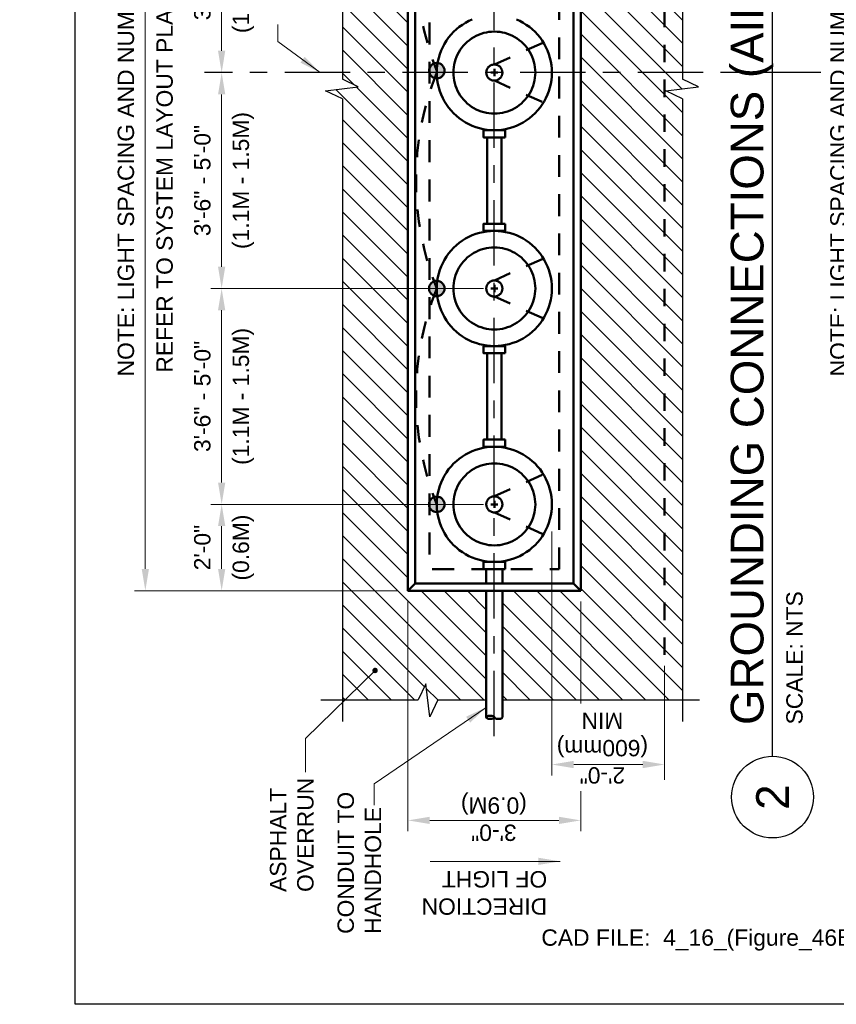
# Model space of a CAD drawing. Header units: inches. Extents: x -0.3 to 8.5, y 0 to 11.
# Tile 1 of 4: x -0.3 to 4.4, y 0 to 5.6. Entities that reach past the tile are written whole.
import ezdxf
from ezdxf.enums import TextEntityAlignment as Align

# ---------------------------------------------------------------- set-up
doc = ezdxf.new("R2010")
doc.units = ezdxf.units.IN
doc.header["$LTSCALE"] = 0.5
doc.header["$MEASUREMENT"] = 0
doc.header["$PDSIZE"] = 2
for name, pattern in [('CENTER2', [1.125, 0.75, -0.125, 0.125, -0.125]), ('DASHED2', [0.375, 0.25, -0.125]), ('HIDDEN2', [0.1875, 0.125, -0.0625])]:
    doc.linetypes.add(name, pattern=pattern)
doc.layers.get('0').update_dxf_attribs({"linetype": 'CONTINUOUS', "lineweight": 35})
doc.layers.get('DEFPOINTS').update_dxf_attribs({"linetype": 'CONTINUOUS', "lineweight": 35})
for name, color, linetype, lineweight in [('C-PVMT-PATT', 8, 'CONTINUOUS', 18), ('E-AFLD-LITE-APPR', 203, 'CONTINUOUS', 50), ('E-GRND-EQUI', 83, 'CONTINUOUS', 50), ('E-POWR-CNDT', 83, 'CONTINUOUS', 50), ('G-ANNO-RDME', 5, 'CONTINUOUS', 18), ('G-ANNO-REDL', 1, 'CONTINUOUS', 25)]:
    doc.layers.add(name, color=color, linetype=linetype, lineweight=lineweight)
for name, color, linetype in [('G-ANNO-DIMS', 7, 'CONTINUOUS'), ('G-ANNO-SYMB', 6, 'CONTINUOUS'), ('G-ANNO-TEXT', 7, 'CONTINUOUS'), ('G-ANNO-TEXT @ 1', 7, 'CONTINUOUS'), ('G-ANNO-TTLB', 7, 'CONTINUOUS')]:
    doc.layers.add(name, color=color, linetype=linetype)
doc.styles.add('01-E-BLDG-1_1', font='arial.ttf', dxfattribs={"height": 0.09375})
doc.styles.add('ARIAL', font='arial.ttf')
doc.dimstyles.new('01-E-BLDG-1_1', dxfattribs={"dimtxt": 0.09375, "dimasz": 0.125, "dimexe": 0.0625, "dimexo": 0.0625, "dimgap": 0.0625, "dimtad": 1, "dimdec": 4, "dimzin": 3, "dimdsep": 46, "dimlunit": 4, "dimtxsty": '01-E-BLDG-1_1', "dimcen": 0.0625, "dimclrd": 1, "dimclre": 1, "dimclrt": 256, "dimazin": 0, "dimtfac": 1, "dimtdec": 4, "dimtmove": 1, "dimatfit": 3, "dimfxl": 1, "dimfrac": 2, "dimtolj": 1, "dimtzin": 3, "dimlwd": 0, "dimlwe": 0, "dimarcsym": 0})

# ---------------------------------------------------------------- blocks, each defined once
blk = doc.blocks.new('G-DBRK')
at = {"color": 0, "linetype": 'ByBlock', "lineweight": -2}
blk.add_ellipse((0, -0.25), major_axis=(0, -0.25), ratio=0.4, dxfattribs=at)
blk.add_ellipse((0, -0.75), major_axis=(0, -0.25), ratio=0.4, start_param=0, end_param=3.141593, dxfattribs=at)
blk = doc.blocks.new('*D8')
at = {"layer": 'DEFPOINTS', "color": 0, "transparency": 16777216}
for p in [(0.8403, 2.8673), (2.404, 2.8673), (1.9087, 2.372)]:
    blk.add_point(p, dxfattribs=at)
at = {"layer": 'G-ANNO-DIMS', "color": 1, "lineweight": 0, "transparency": 16777216}
for p, q in [((2.3415, 2.8673), (0.7778, 2.8673)), ((0.8403, 2.497), (0.8403, 2.7423)), ((1.8462, 2.372), (0.7778, 2.372))]:
    blk.add_line(p, q, dxfattribs=at)
at = {"layer": 'G-ANNO-DIMS', "color": 1, "transparency": 16777216}
for points in [[(0.8195, 2.7423), (0.8611, 2.7423), (0.8403, 2.8673)], [(0.8195, 2.497), (0.8611, 2.497), (0.8403, 2.372)]]:
    blk.add_solid(points, dxfattribs=at)
at = {"layer": 'G-ANNO-DIMS', "transparency": 16777216, "char_height": 0.09375, "attachment_point": 5, "rotation": 90, "style": '01-E-BLDG-1_1'}
for s, insert in [('\\A1;(0.6M)', (0.9643, 2.6196)), ('\\A1;2\'-0"', (0.7299, 2.6196))]:
    blk.add_mtext(s, dxfattribs=dict(at, insert=insert))
blk = doc.blocks.new('*D9')
at = {"layer": 'DEFPOINTS', "color": 0, "transparency": 16777216}
for p in [(0.8403, 4.1055), (2.404, 4.1055), (2.404, 2.8673)]:
    blk.add_point(p, dxfattribs=at)
at = {"layer": 'G-ANNO-DIMS', "color": 1, "lineweight": 0, "transparency": 16777216}
for p, q in [((2.3415, 4.1055), (0.7778, 4.1055)), ((0.8403, 2.9923), (0.8403, 3.9805)), ((2.3415, 2.8673), (0.7778, 2.8673))]:
    blk.add_line(p, q, dxfattribs=at)
at = {"layer": 'G-ANNO-DIMS', "color": 1, "transparency": 16777216}
for points in [[(0.8195, 3.9805), (0.8611, 3.9805), (0.8403, 4.1055)], [(0.8195, 2.9923), (0.8611, 2.9923), (0.8403, 2.8673)]]:
    blk.add_solid(points, dxfattribs=at)
at = {"layer": 'G-ANNO-DIMS', "transparency": 16777216, "char_height": 0.09375, "attachment_point": 5, "rotation": 90, "style": '01-E-BLDG-1_1'}
for s, insert in [('\\A1;(1.1M - 1.5M)', (0.9643, 3.4864)), ('\\A1;3\'-6" - 5\'-0"', (0.7299, 3.4864))]:
    blk.add_mtext(s, dxfattribs=dict(at, insert=insert))
blk = doc.blocks.new('*D10')
at = {"layer": 'DEFPOINTS', "color": 0, "transparency": 16777216}
for p in [(0.8403, 5.3437), (2.404, 5.3437), (2.404, 4.1055)]:
    blk.add_point(p, dxfattribs=at)
at = {"layer": 'G-ANNO-DIMS', "color": 1, "lineweight": 0, "transparency": 16777216}
for p, q in [((0.8403, 4.2305), (0.8403, 5.2187)), ((2.3415, 4.1055), (0.7778, 4.1055))]:
    blk.add_line(p, q, dxfattribs=at)
at = {"layer": 'G-ANNO-DIMS', "color": 1, "transparency": 16777216}
for points in [[(0.8195, 5.2187), (0.8611, 5.2187), (0.8403, 5.3437)], [(0.8195, 4.2305), (0.8611, 4.2305), (0.8403, 4.1055)]]:
    blk.add_solid(points, dxfattribs=at)
at = {"layer": 'G-ANNO-DIMS', "transparency": 16777216, "char_height": 0.09375, "attachment_point": 5, "rotation": 90, "style": '01-E-BLDG-1_1'}
for s, insert in [('\\A1;(1.1M - 1.5M)', (0.9643, 4.7246)), ('\\A1;3\'-6" - 5\'-0"', (0.7299, 4.7246))]:
    blk.add_mtext(s, dxfattribs=dict(at, insert=insert))
blk = doc.blocks.new('*D11')
at = {"layer": 'DEFPOINTS', "color": 0, "transparency": 16777216}
for p in [(0.8403, 6.5819), (2.404, 6.5819), (2.404, 5.3437)]:
    blk.add_point(p, dxfattribs=at)
at = {"layer": 'G-ANNO-DIMS', "color": 1, "lineweight": 0, "transparency": 16777216}
blk.add_line((0.8403, 5.4687), (0.8403, 6.4569), dxfattribs=at)
at = {"layer": 'G-ANNO-DIMS', "color": 1, "transparency": 16777216}
for points in [[(0.8195, 6.4569), (0.8611, 6.4569), (0.8403, 6.5819)], [(0.8195, 5.4687), (0.8611, 5.4687), (0.8403, 5.3437)]]:
    blk.add_solid(points, dxfattribs=at)
at = {"layer": 'G-ANNO-DIMS', "transparency": 16777216, "char_height": 0.09375, "attachment_point": 5, "rotation": 90, "style": '01-E-BLDG-1_1'}
for s, insert in [('\\A1;(1.1M - 1.5M)', (0.9643, 5.9628)), ('\\A1;3\'-6" - 5\'-0"', (0.7299, 5.9628))]:
    blk.add_mtext(s, dxfattribs=dict(at, insert=insert))
blk = doc.blocks.new('*D14')
at = {"layer": 'DEFPOINTS', "color": 0, "transparency": 16777216}
for p in [(0.4026, 8.3154), (1.9087, 8.3154), (1.9087, 2.372)]:
    blk.add_point(p, dxfattribs=at)
at = {"layer": 'G-ANNO-DIMS', "color": 1, "lineweight": 0, "transparency": 16777216}
for p, q in [((1.8462, 8.3154), (0.3401, 8.3154)), ((0.4026, 2.497), (0.4026, 8.1904)), ((1.8462, 2.372), (0.3401, 2.372))]:
    blk.add_line(p, q, dxfattribs=at)
at = {"layer": 'G-ANNO-DIMS', "color": 1, "transparency": 16777216}
for points in [[(0.3818, 8.1904), (0.4235, 8.1904), (0.4026, 8.3154)], [(0.3818, 2.497), (0.4235, 2.497), (0.4026, 2.372)]]:
    blk.add_solid(points, dxfattribs=at)
at = {"layer": 'G-ANNO-DIMS', "transparency": 16777216, "char_height": 0.09375, "attachment_point": 5, "rotation": 90, "style": '01-E-BLDG-1_1'}
for s, insert in [('\\A1;NOTE: LIGHT SPACING AND NUMBER OF LIGHTS VARY', (0.2916, 5.3437)), ('\\A1;REFER TO SYSTEM LAYOUT PLANS FOR DIMENSIONS', (0.5136, 5.3437))]:
    blk.add_mtext(s, dxfattribs=dict(at, insert=insert))
blk = doc.blocks.new('BREAK')
at = {"color": 0, "linetype": 'Continuous', "flags": 128}
blk.add_lwpolyline([(0, 0), (0.046625, 0.097375), (0.069125, -0.090125), (0.112375, 0)], dxfattribs=at)
blk = doc.blocks.new('G-TDT2')
at = {"linetype": 'ByBlock', "lineweight": -2}
h = blk.add_hatch(color=256, dxfattribs=at)
edge = h.paths.add_edge_path()
edge.add_arc((0, 0), 0.0444, 0, 360)
at = {"color": 0, "linetype": 'ByBlock', "lineweight": -2}
blk.add_circle((0, 0), 0.0444, dxfattribs=at)
blk = doc.blocks.new('*U18')
at = {"color": 0, "linetype": 'Continuous', "lineweight": 30}
blk.add_line((0.2344, 0), (8.654, 0), dxfattribs=at)
blk.add_circle((0, 0), 0.2344, dxfattribs=at)
at = {"color": 0, "style": 'ARIAL', "flags": 4}
blk.add_attdef('TITLE', text='', height=0.1875, dxfattribs=at).set_placement((0.4134, -0.0043), align=Align.BOTTOM_LEFT)
blk.add_attdef('ID', text='', height=0.1875, dxfattribs=at).set_placement((0, 0), align=Align.MIDDLE_CENTER)
blk.add_attdef('SCALE', text='', height=0.0703, dxfattribs=at).set_placement((0.4167, -0.079), align=Align.TOP_LEFT)
blk = doc.blocks.new('*D25')
at = {"layer": 'DEFPOINTS', "color": 0, "transparency": 16777216}
for p in [(4.4888, 8.3154), (5.9949, 8.3154), (5.9949, 2.372)]:
    blk.add_point(p, dxfattribs=at)
at = {"layer": 'G-ANNO-DIMS', "color": 1, "lineweight": 0, "transparency": 16777216}
for p, q in [((5.9324, 8.3154), (4.4263, 8.3154)), ((4.4888, 2.497), (4.4888, 8.1904)), ((5.9324, 2.372), (4.4263, 2.372))]:
    blk.add_line(p, q, dxfattribs=at)
at = {"layer": 'G-ANNO-DIMS', "color": 1, "transparency": 16777216}
for points in [[(4.468, 8.1904), (4.5096, 8.1904), (4.4888, 8.3154)], [(4.468, 2.497), (4.5096, 2.497), (4.4888, 2.372)]]:
    blk.add_solid(points, dxfattribs=at)
at = {"layer": 'G-ANNO-DIMS', "transparency": 16777216, "char_height": 0.09375, "attachment_point": 5, "rotation": 90, "style": '01-E-BLDG-1_1'}
for s, insert in [('\\A1;NOTE: LIGHT SPACING AND NUMBER OF LIGHTS VARY', (4.3778, 5.3437)), ('\\A1;REFER TO SYSTEM LAYOUT PLANS FOR DIMENSIONS', (4.5998, 5.3437))]:
    blk.add_mtext(s, dxfattribs=dict(at, insert=insert))

msp = doc.modelspace()

# ---------------------------------------------------------------- hatches: boundary and pattern name
at = {"layer": 'C-PVMT-PATT'}
h = msp.add_hatch(dxfattribs=at)
h.set_pattern_fill('ANSI31', color=256, scale=0.75, angle=90.00005, style=0)
h.set_pattern_definition([(135.00005, (7.86117, -8.4115), (-0.0662912, -0.0662913), [])])
h.paths.add_polyline_path([(1.90873, 8.3154), (2.8993, 8.3154), (2.8993, 2.37097), (1.90873, 2.37097)], flags=16)
edge = h.paths.add_edge_path()
edge.add_line((2.95502, 7.92807), (2.95502, 8.9404))
edge.add_line((2.95502, 8.9404), (2.45089, 8.9404))
edge.add_line((2.45089, 8.9404), (2.45089, 8.3154))
edge.add_line((2.45089, 8.3154), (2.35714, 8.3154))
edge.add_line((2.35714, 8.3154), (2.35714, 8.9404))
edge.add_line((2.35714, 8.9404), (2.02209, 8.9404))
edge.add_line((2.02209, 8.9404), (1.97546, 8.84302))
edge.add_line((1.97546, 8.84302), (1.95296, 9.03052))
edge.add_line((1.95296, 9.03052), (1.90971, 8.9404))
edge.add_line((1.90971, 8.9404), (1.53341, 8.9404))
edge.add_line((1.53341, 8.9404), (1.53373, 8.04085))
edge.add_arc((1.46449, 7.81693), 0.23438, 360, 432.81775, ccw=False)
edge.add_line((1.69887, 7.81693), (1.83555, 7.81693))
edge.add_line((1.83555, 7.81693), (1.53373, 7.5151))
edge.add_line((1.53373, 7.5151), (1.53373, 5.305))
edge.add_line((1.53373, 5.305), (1.62385, 5.26175))
edge.add_line((1.62385, 5.26175), (1.43635, 5.23925))
edge.add_line((1.43635, 5.23925), (1.53373, 5.19263))
edge.add_line((1.53373, 5.19263), (1.53383, 1.74698))
edge.add_line((1.53383, 1.74698), (1.9676, 1.74698))
edge.add_line((1.9676, 1.74698), (2.01085, 1.8371))
edge.add_line((2.01085, 1.8371), (2.03335, 1.6496))
edge.add_line((2.03335, 1.6496), (2.07998, 1.74698))
edge.add_line((2.07998, 1.74698), (2.35714, 1.74698))
edge.add_line((2.35714, 1.74698), (2.35714, 2.37198))
edge.add_line((2.35714, 2.37198), (2.45089, 2.37198))
edge.add_line((2.45089, 2.37198), (2.45089, 1.74698))
edge.add_line((2.45089, 1.74698), (3.48391, 1.74698))
edge.add_line((3.48391, 1.74698), (3.48391, 5.19263))
edge.add_line((3.48391, 5.19263), (3.38654, 5.23925))
edge.add_line((3.38654, 5.23925), (3.57404, 5.26175))
edge.add_line((3.57404, 5.26175), (3.48391, 5.305))
edge.add_line((3.48391, 5.305), (3.48391, 8.9404))
edge.add_line((3.48391, 8.9404), (3.04877, 8.9404))
edge.add_line((3.04877, 8.9404), (3.04877, 7.92807))
edge.add_arc((2.89252, 7.92807), 0.15625, 272.48531, 360, ccw=False)
edge.add_line((2.8993, 7.77197), (2.8993, 7.86594))
edge.add_arc((2.89252, 7.92807), 0.0625, 276.22355, 360)

# ---------------------------------------------------------------- linework, layer by layer
at = {"layer": 'E-AFLD-LITE-APPR', "linetype": 'HIDDEN2'}
for p, q in [((2.40401, 5.38983), (2.68564, 5.51573)), ((2.40401, 5.29755), (2.68564, 5.17164)), ((2.40401, 4.15161), (2.68564, 4.27752)), ((2.40401, 4.05934), (2.68564, 3.93343)), ((2.40401, 2.9134), (2.68564, 3.03931)), ((2.40401, 2.82112), (2.68564, 2.69521))]:
    msp.add_line(p, q, dxfattribs=at)
at = {"layer": 'E-AFLD-LITE-APPR'}
for p, q in [((2.42465, 5.34369), (2.38338, 5.34369)), ((2.40401, 5.36432), (2.40401, 5.32305)), ((2.40401, 4.08484), (2.40401, 4.12611)), ((2.42465, 4.10547), (2.38338, 4.10547)), ((2.40401, 2.84662), (2.40401, 2.8879)), ((2.42465, 2.86726), (2.38338, 2.86726)), ((1.95, 2.41325), (1.90873, 2.37198)), ((2.8993, 2.37198), (2.85802, 2.41325))]:
    msp.add_line(p, q, dxfattribs=at)
for points in [[(2.8993, 2.37198), (2.8993, 8.3154), (1.90873, 8.3154), (1.90873, 2.37198)], [(2.85802, 2.41325), (2.85802, 8.27413), (1.95, 8.27413), (1.95, 2.41325)], [(2.40401, 5.10858), (2.41939, 5.10909), (2.4347, 5.11059), (2.44988, 5.1131), (2.46486, 5.11659), (2.47958, 5.12106), (2.49398, 5.12648), (2.508, 5.13283), (2.52157, 5.14008), (2.53463, 5.14821), (2.54714, 5.15717), (2.55903, 5.16693), (2.57026, 5.17744), (2.58077, 5.18867), (2.59053, 5.20056), (2.5995, 5.21307), (2.60762, 5.22613), (2.61487, 5.2397), (2.62122, 5.25372), (2.62664, 5.26812), (2.63111, 5.28284), (2.6346, 5.29782), (2.63711, 5.313), (2.63861, 5.32831), (2.63912, 5.34369), (2.63861, 5.35906), (2.63711, 5.37438), (2.6346, 5.38956), (2.63111, 5.40454), (2.62664, 5.41926), (2.62122, 5.43366), (2.61487, 5.44767), (2.60762, 5.46124), (2.5995, 5.47431), (2.59053, 5.48681), (2.58077, 5.4987), (2.57026, 5.50993), (2.55903, 5.52045), (2.54714, 5.53021), (2.53463, 5.53917), (2.52157, 5.54729), (2.508, 5.55455), (2.49398, 5.5609), (2.47958, 5.56632), (2.46486, 5.57078), (2.44988, 5.57428), (2.4347, 5.57678), (2.41939, 5.57829), (2.40401, 5.57879), (2.38864, 5.57829), (2.37332, 5.57678), (2.35814, 5.57428), (2.34316, 5.57078), (2.32844, 5.56632), (2.31404, 5.5609), (2.30003, 5.55455), (2.28646, 5.54729), (2.27339, 5.53917), (2.26089, 5.53021), (2.249, 5.52045), (2.23777, 5.50993), (2.22725, 5.4987), (2.21749, 5.48681), (2.20853, 5.47431), (2.20041, 5.46124), (2.19315, 5.44767), (2.1868, 5.43366), (2.18138, 5.41926), (2.17692, 5.40454), (2.17342, 5.38956), (2.17092, 5.37438), (2.16941, 5.35906), (2.16891, 5.34369), (2.16941, 5.32831), (2.17092, 5.313), (2.17342, 5.29782), (2.17692, 5.28284), (2.18138, 5.26812), (2.1868, 5.25372), (2.19315, 5.2397), (2.20041, 5.22613), (2.20853, 5.21307), (2.21749, 5.20056), (2.22725, 5.18867), (2.23777, 5.17744), (2.249, 5.16693), (2.26089, 5.15717), (2.27339, 5.14821), (2.28646, 5.14008), (2.30003, 5.13283), (2.31404, 5.12648), (2.32844, 5.12106), (2.34316, 5.11659), (2.35814, 5.1131), (2.37332, 5.11059), (2.38864, 5.10909)], [(2.42465, 5.38496), (2.42191, 5.38622), (2.41909, 5.3873), (2.4162, 5.38819), (2.41326, 5.3889), (2.41029, 5.3894), (2.40728, 5.38972), (2.40427, 5.38983), (2.40125, 5.38975), (2.39824, 5.38947), (2.39526, 5.389), (2.39231, 5.38833), (2.38942, 5.38747), (2.38659, 5.38642), (2.38383, 5.38519), (2.38116, 5.38378), (2.37859, 5.3822), (2.37612, 5.38045), (2.37378, 5.37855), (2.37156, 5.3765), (2.36949, 5.3743), (2.36756, 5.37198), (2.36579, 5.36954), (2.36418, 5.36698), (2.36274, 5.36432), (2.36148, 5.36158), (2.3604, 5.35876), (2.35951, 5.35588), (2.3588, 5.35294), (2.3583, 5.34996), (2.35798, 5.34696), (2.35787, 5.34394), (2.35795, 5.34092), (2.35823, 5.33792), (2.35871, 5.33493), (2.35937, 5.33199), (2.36024, 5.3291), (2.36128, 5.32626), (2.36251, 5.32351), (2.36392, 5.32084), (2.3655, 5.31826), (2.36725, 5.3158), (2.36915, 5.31345), (2.3712, 5.31124), (2.3734, 5.30916), (2.37572, 5.30723), (2.37816, 5.30546), (2.38072, 5.30385), (2.38338, 5.30241), (2.38612, 5.30115), (2.38894, 5.30007), (2.39182, 5.29918), (2.39476, 5.29848), (2.39774, 5.29797), (2.40074, 5.29766), (2.40376, 5.29754), (2.40678, 5.29763), (2.40978, 5.29791), (2.41277, 5.29838), (2.41571, 5.29905), (2.4186, 5.29991), (2.42144, 5.30096), (2.42419, 5.30219), (2.42686, 5.3036), (2.42944, 5.30518), (2.4319, 5.30692), (2.43425, 5.30883), (2.43646, 5.31088), (2.43854, 5.31307), (2.44047, 5.3154), (2.44224, 5.31784), (2.44385, 5.3204), (2.44529, 5.32305), (2.44655, 5.32579), (2.44763, 5.32861), (2.44852, 5.3315), (2.44922, 5.33444), (2.44973, 5.33741), (2.45004, 5.34042), (2.45016, 5.34343), (2.45008, 5.34645), (2.4498, 5.34946), (2.44932, 5.35244), (2.44865, 5.35539), (2.44779, 5.35828), (2.44674, 5.36111), (2.44551, 5.36387), (2.4441, 5.36654), (2.44252, 5.36911), (2.44078, 5.37158), (2.43887, 5.37392), (2.43682, 5.37614), (2.43463, 5.37821), (2.43231, 5.38014), (2.42986, 5.38191), (2.4273, 5.38352)], [(2.40401, 3.77528), (2.42561, 3.77599), (2.44711, 3.77811), (2.46843, 3.78163), (2.48947, 3.78654), (2.51015, 3.79281), (2.53037, 3.80042), (2.55005, 3.80934), (2.56911, 3.81952), (2.58746, 3.83093), (2.60502, 3.84352), (2.62172, 3.85722), (2.63749, 3.872), (2.65226, 3.88777), (2.66597, 3.90447), (2.67856, 3.92203), (2.68997, 3.94038), (2.70015, 3.95944), (2.70907, 3.97912), (2.71668, 3.99934), (2.72295, 4.02001), (2.72786, 4.04106), (2.73138, 4.06238), (2.7335, 4.08388), (2.7342, 4.10547), (2.7335, 4.12707), (2.73138, 4.14857), (2.72786, 4.16989), (2.72295, 4.19093), (2.71668, 4.21161), (2.70907, 4.23183), (2.70015, 4.25151), (2.68997, 4.27057), (2.67856, 4.28892), (2.66597, 4.30648), (2.65226, 4.32318), (2.63749, 4.33895), (2.62172, 4.35372), (2.60502, 4.36743), (2.58746, 4.38002), (2.56911, 4.39143), (2.55005, 4.40161), (2.53037, 4.41053), (2.51015, 4.41814), (2.48947, 4.42441), (2.46843, 4.42932), (2.44711, 4.43284), (2.42561, 4.43496), (2.40401, 4.43566), (2.38242, 4.43496), (2.36091, 4.43284), (2.3396, 4.42932), (2.31855, 4.42441), (2.29788, 4.41814), (2.27765, 4.41053), (2.25797, 4.40161), (2.23892, 4.39143), (2.22057, 4.38002), (2.20301, 4.36743), (2.1863, 4.35372), (2.17053, 4.33895), (2.15576, 4.32318), (2.14205, 4.30648), (2.12947, 4.28892), (2.11806, 4.27057), (2.10787, 4.25151), (2.09896, 4.23183), (2.09135, 4.21161), (2.08507, 4.19093), (2.08017, 4.16989), (2.07665, 4.14857), (2.07453, 4.12707), (2.07382, 4.10547), (2.07453, 4.08388), (2.07665, 4.06238), (2.08017, 4.04106), (2.08507, 4.02001), (2.09135, 3.99934), (2.09896, 3.97912), (2.10787, 3.95944), (2.11806, 3.94038), (2.12947, 3.92203), (2.14205, 3.90447), (2.15576, 3.88777), (2.17053, 3.872), (2.1863, 3.85722), (2.20301, 3.84352), (2.22057, 3.83093), (2.23892, 3.81952), (2.25797, 3.80934), (2.27765, 3.80042), (2.29788, 3.79281), (2.31855, 3.78654), (2.3396, 3.78163), (2.36091, 3.77811), (2.38242, 3.77599)], [(2.40401, 3.87037), (2.41939, 3.87087), (2.4347, 3.87238), (2.44988, 3.87489), (2.46486, 3.87838), (2.47958, 3.88285), (2.49398, 3.88827), (2.508, 3.89462), (2.52157, 3.90187), (2.53463, 3.90999), (2.54714, 3.91895), (2.55903, 3.92871), (2.57026, 3.93923), (2.58077, 3.95046), (2.59053, 3.96235), (2.5995, 3.97486), (2.60762, 3.98792), (2.61487, 4.00149), (2.62122, 4.0155), (2.62664, 4.0299), (2.63111, 4.04463), (2.6346, 4.05961), (2.63711, 4.07479), (2.63861, 4.0901), (2.63912, 4.10547), (2.63861, 4.12085), (2.63711, 4.13616), (2.6346, 4.15134), (2.63111, 4.16632), (2.62664, 4.18105), (2.62122, 4.19544), (2.61487, 4.20946), (2.60762, 4.22303), (2.5995, 4.23609), (2.59053, 4.2486), (2.58077, 4.26049), (2.57026, 4.27172), (2.55903, 4.28224), (2.54714, 4.292), (2.53463, 4.30096), (2.52157, 4.30908), (2.508, 4.31633), (2.49398, 4.32268), (2.47958, 4.3281), (2.46486, 4.33257), (2.44988, 4.33606), (2.4347, 4.33857), (2.41939, 4.34008), (2.40401, 4.34058), (2.38864, 4.34008), (2.37332, 4.33857), (2.35814, 4.33606), (2.34316, 4.33257), (2.32844, 4.3281), (2.31404, 4.32268), (2.30003, 4.31633), (2.28646, 4.30908), (2.27339, 4.30096), (2.26089, 4.292), (2.249, 4.28224), (2.23777, 4.27172), (2.22725, 4.26049), (2.21749, 4.2486), (2.20853, 4.23609), (2.20041, 4.22303), (2.19315, 4.20946), (2.1868, 4.19544), (2.18138, 4.18105), (2.17692, 4.16632), (2.17342, 4.15134), (2.17092, 4.13616), (2.16941, 4.12085), (2.16891, 4.10547), (2.16941, 4.0901), (2.17092, 4.07479), (2.17342, 4.05961), (2.17692, 4.04463), (2.18138, 4.0299), (2.1868, 4.0155), (2.19315, 4.00149), (2.20041, 3.98792), (2.20853, 3.97486), (2.21749, 3.96235), (2.22725, 3.95046), (2.23777, 3.93923), (2.249, 3.92871), (2.26089, 3.91895), (2.27339, 3.90999), (2.28646, 3.90187), (2.30003, 3.89462), (2.31404, 3.88827), (2.32844, 3.88285), (2.34316, 3.87838), (2.35814, 3.87489), (2.37332, 3.87238), (2.38864, 3.87087)], [(2.42465, 4.14675), (2.42191, 4.14801), (2.41909, 4.14909), (2.4162, 4.14998), (2.41326, 4.15068), (2.41029, 4.15119), (2.40728, 4.1515), (2.40427, 4.15162), (2.40125, 4.15154), (2.39824, 4.15126), (2.39526, 4.15078), (2.39231, 4.15011), (2.38942, 4.14925), (2.38659, 4.1482), (2.38383, 4.14697), (2.38116, 4.14556), (2.37859, 4.14398), (2.37612, 4.14224), (2.37378, 4.14034), (2.37156, 4.13828), (2.36949, 4.13609), (2.36756, 4.13377), (2.36579, 4.13132), (2.36418, 4.12877), (2.36274, 4.12611), (2.36148, 4.12337), (2.3604, 4.12055), (2.35951, 4.11766), (2.3588, 4.11473), (2.3583, 4.11175), (2.35798, 4.10875), (2.35787, 4.10573), (2.35795, 4.10271), (2.35823, 4.0997), (2.35871, 4.09672), (2.35937, 4.09378), (2.36024, 4.09088), (2.36128, 4.08805), (2.36251, 4.08529), (2.36392, 4.08262), (2.3655, 4.08005), (2.36725, 4.07758), (2.36915, 4.07524), (2.3712, 4.07302), (2.3734, 4.07095), (2.37572, 4.06902), (2.37816, 4.06725), (2.38072, 4.06564), (2.38338, 4.0642), (2.38612, 4.06294), (2.38894, 4.06186), (2.39182, 4.06097), (2.39476, 4.06027), (2.39774, 4.05976), (2.40074, 4.05945), (2.40376, 4.05933), (2.40678, 4.05941), (2.40978, 4.05969), (2.41277, 4.06017), (2.41571, 4.06084), (2.4186, 4.0617), (2.42144, 4.06275), (2.42419, 4.06398), (2.42686, 4.06538), (2.42944, 4.06697), (2.4319, 4.06871), (2.43425, 4.07061), (2.43646, 4.07267), (2.43854, 4.07486), (2.44047, 4.07718), (2.44224, 4.07963), (2.44385, 4.08218), (2.44529, 4.08484), (2.44655, 4.08758), (2.44763, 4.0904), (2.44852, 4.09329), (2.44922, 4.09622), (2.44973, 4.0992), (2.45004, 4.1022), (2.45016, 4.10522), (2.45008, 4.10824), (2.4498, 4.11125), (2.44932, 4.11423), (2.44865, 4.11717), (2.44779, 4.12007), (2.44674, 4.1229), (2.44551, 4.12566), (2.4441, 4.12833), (2.44252, 4.1309), (2.44078, 4.13336), (2.43887, 4.13571), (2.43682, 4.13792), (2.43463, 4.14), (2.43231, 4.14193), (2.42986, 4.1437), (2.4273, 4.14531)], [(2.40401, 2.53707), (2.42561, 2.53778), (2.44711, 2.5399), (2.46843, 2.54342), (2.48947, 2.54832), (2.51015, 2.55459), (2.53037, 2.56221), (2.55005, 2.57112), (2.56911, 2.58131), (2.58746, 2.59272), (2.60502, 2.6053), (2.62172, 2.61901), (2.63749, 2.63378), (2.65226, 2.64955), (2.66597, 2.66625), (2.67856, 2.68382), (2.68997, 2.70217), (2.70015, 2.72122), (2.70907, 2.7409), (2.71668, 2.76113), (2.72295, 2.7818), (2.72786, 2.80284), (2.73138, 2.82416), (2.7335, 2.84567), (2.7342, 2.86726), (2.7335, 2.88886), (2.73138, 2.91036), (2.72786, 2.93168), (2.72295, 2.95272), (2.71668, 2.9734), (2.70907, 2.99362), (2.70015, 3.0133), (2.68997, 3.03236), (2.67856, 3.05071), (2.66597, 3.06827), (2.65226, 3.08497), (2.63749, 3.10074), (2.62172, 3.11551), (2.60502, 3.12922), (2.58746, 3.1418), (2.56911, 3.15321), (2.55005, 3.1634), (2.53037, 3.17232), (2.51015, 3.17993), (2.48947, 3.1862), (2.46843, 3.19111), (2.44711, 3.19463), (2.42561, 3.19674), (2.40401, 3.19745), (2.38242, 3.19674), (2.36091, 3.19463), (2.3396, 3.19111), (2.31855, 3.1862), (2.29788, 3.17993), (2.27765, 3.17232), (2.25797, 3.1634), (2.23892, 3.15321), (2.22057, 3.1418), (2.20301, 3.12922), (2.1863, 3.11551), (2.17053, 3.10074), (2.15576, 3.08497), (2.14205, 3.06827), (2.12947, 3.05071), (2.11806, 3.03236), (2.10787, 3.0133), (2.09896, 2.99362), (2.09135, 2.9734), (2.08507, 2.95272), (2.08017, 2.93168), (2.07665, 2.91036), (2.07453, 2.88886), (2.07382, 2.86726), (2.07453, 2.84567), (2.07665, 2.82416), (2.08017, 2.80284), (2.08507, 2.7818), (2.09135, 2.76113), (2.09896, 2.7409), (2.10787, 2.72122), (2.11806, 2.70217), (2.12947, 2.68382), (2.14205, 2.66625), (2.15576, 2.64955), (2.17053, 2.63378), (2.1863, 2.61901), (2.20301, 2.6053), (2.22057, 2.59272), (2.23892, 2.58131), (2.25797, 2.57112), (2.27765, 2.56221), (2.29788, 2.55459), (2.31855, 2.54832), (2.3396, 2.54342), (2.36091, 2.5399), (2.38242, 2.53778)], [(2.40401, 2.63216), (2.41939, 2.63266), (2.4347, 2.63417), (2.44988, 2.63667), (2.46486, 2.64017), (2.47958, 2.64463), (2.49398, 2.65005), (2.508, 2.6564), (2.52157, 2.66365), (2.53463, 2.67178), (2.54714, 2.68074), (2.55903, 2.6905), (2.57026, 2.70102), (2.58077, 2.71225), (2.59053, 2.72414), (2.5995, 2.73664), (2.60762, 2.74971), (2.61487, 2.76328), (2.62122, 2.77729), (2.62664, 2.79169), (2.63111, 2.80641), (2.6346, 2.82139), (2.63711, 2.83657), (2.63861, 2.85189), (2.63912, 2.86726), (2.63861, 2.88264), (2.63711, 2.89795), (2.6346, 2.91313), (2.63111, 2.92811), (2.62664, 2.94283), (2.62122, 2.95723), (2.61487, 2.97125), (2.60762, 2.98481), (2.5995, 2.99788), (2.59053, 3.01038), (2.58077, 3.02228), (2.57026, 3.03351), (2.55903, 3.04402), (2.54714, 3.05378), (2.53463, 3.06274), (2.52157, 3.07087), (2.508, 3.07812), (2.49398, 3.08447), (2.47958, 3.08989), (2.46486, 3.09436), (2.44988, 3.09785), (2.4347, 3.10035), (2.41939, 3.10186), (2.40401, 3.10237), (2.38864, 3.10186), (2.37332, 3.10035), (2.35814, 3.09785), (2.34316, 3.09436), (2.32844, 3.08989), (2.31404, 3.08447), (2.30003, 3.07812), (2.28646, 3.07087), (2.27339, 3.06274), (2.26089, 3.05378), (2.249, 3.04402), (2.23777, 3.03351), (2.22725, 3.02228), (2.21749, 3.01038), (2.20853, 2.99788), (2.20041, 2.98481), (2.19315, 2.97125), (2.1868, 2.95723), (2.18138, 2.94283), (2.17692, 2.92811), (2.17342, 2.91313), (2.17092, 2.89795), (2.16941, 2.88264), (2.16891, 2.86726), (2.16941, 2.85189), (2.17092, 2.83657), (2.17342, 2.82139), (2.17692, 2.80641), (2.18138, 2.79169), (2.1868, 2.77729), (2.19315, 2.76328), (2.20041, 2.74971), (2.20853, 2.73664), (2.21749, 2.72414), (2.22725, 2.71225), (2.23777, 2.70102), (2.249, 2.6905), (2.26089, 2.68074), (2.27339, 2.67178), (2.28646, 2.66365), (2.30003, 2.6564), (2.31404, 2.65005), (2.32844, 2.64463), (2.34316, 2.64017), (2.35814, 2.63667), (2.37332, 2.63417), (2.38864, 2.63266)], [(2.42465, 2.90854), (2.42191, 2.9098), (2.41909, 2.91088), (2.4162, 2.91177), (2.41326, 2.91247), (2.41029, 2.91298), (2.40728, 2.91329), (2.40427, 2.91341), (2.40125, 2.91332), (2.39824, 2.91304), (2.39526, 2.91257), (2.39231, 2.9119), (2.38942, 2.91104), (2.38659, 2.90999), (2.38383, 2.90876), (2.38116, 2.90735), (2.37859, 2.90577), (2.37612, 2.90402), (2.37378, 2.90212), (2.37156, 2.90007), (2.36949, 2.89788), (2.36756, 2.89555), (2.36579, 2.89311), (2.36418, 2.89055), (2.36274, 2.8879), (2.36148, 2.88515), (2.3604, 2.88233), (2.35951, 2.87945), (2.3588, 2.87651), (2.3583, 2.87354), (2.35798, 2.87053), (2.35787, 2.86752), (2.35795, 2.8645), (2.35823, 2.86149), (2.35871, 2.85851), (2.35937, 2.85556), (2.36024, 2.85267), (2.36128, 2.84984), (2.36251, 2.84708), (2.36392, 2.84441), (2.3655, 2.84184), (2.36725, 2.83937), (2.36915, 2.83703), (2.3712, 2.83481), (2.3734, 2.83274), (2.37572, 2.83081), (2.37816, 2.82903), (2.38072, 2.82743), (2.38338, 2.82599), (2.38612, 2.82473), (2.38894, 2.82365), (2.39182, 2.82275), (2.39476, 2.82205), (2.39774, 2.82154), (2.40074, 2.82123), (2.40376, 2.82112), (2.40678, 2.8212), (2.40978, 2.82148), (2.41277, 2.82195), (2.41571, 2.82262), (2.4186, 2.82348), (2.42144, 2.82453), (2.42419, 2.82576), (2.42686, 2.82717), (2.42944, 2.82875), (2.4319, 2.8305), (2.43425, 2.8324), (2.43646, 2.83445), (2.43854, 2.83665), (2.44047, 2.83897), (2.44224, 2.84141), (2.44385, 2.84397), (2.44529, 2.84662), (2.44655, 2.84937), (2.44763, 2.85219), (2.44852, 2.85507), (2.44922, 2.85801), (2.44973, 2.86099), (2.45004, 2.86399), (2.45016, 2.86701), (2.45008, 2.87003), (2.4498, 2.87303), (2.44932, 2.87601), (2.44865, 2.87896), (2.44779, 2.88185), (2.44674, 2.88469), (2.44551, 2.88744), (2.4441, 2.89011), (2.44252, 2.89269), (2.44078, 2.89515), (2.43887, 2.8975), (2.43682, 2.89971), (2.43463, 2.90179), (2.43231, 2.90372), (2.42986, 2.90549), (2.4273, 2.9071)]]:
    msp.add_lwpolyline(points, close=True, dxfattribs=at)
at = {"layer": 'E-AFLD-LITE-APPR', "linetype": 'DASHED2', "flags": 128}
msp.add_lwpolyline([(2.77548, 2.4958), (2.77548, 8.19158), (2.03255, 8.19158), (2.03255, 2.4958)], close=True, dxfattribs=at)
at = {"layer": 'E-AFLD-LITE-APPR'}
msp.add_lwpolyline([(2.27765, 5.64874), (2.25797, 5.63983), (2.23892, 5.62964), (2.22057, 5.61823), (2.20301, 5.60565), (2.1863, 5.59194), (2.17053, 5.57717), (2.15576, 5.5614), (2.14205, 5.5447), (2.12947, 5.52713), (2.11806, 5.50878), (2.10787, 5.48973), (2.09896, 5.47005), (2.09135, 5.44982), (2.08507, 5.42915), (2.08017, 5.4081), (2.07665, 5.38679), (2.07453, 5.36528), (2.07382, 5.34369), (2.07453, 5.32209), (2.07665, 5.30059), (2.08017, 5.27927), (2.08507, 5.25823), (2.09135, 5.23755), (2.09896, 5.21733), (2.10787, 5.19765), (2.11806, 5.17859), (2.12947, 5.16024), (2.14205, 5.14268), (2.15576, 5.12598), (2.17053, 5.11021), (2.1863, 5.09544), (2.20301, 5.08173), (2.22057, 5.06914), (2.23892, 5.05773), (2.25797, 5.04755), (2.27765, 5.03863), (2.29788, 5.03102), (2.31855, 5.02475), (2.3396, 5.01984), (2.36091, 5.01632), (2.38242, 5.0142), (2.40401, 5.0135), (2.42561, 5.0142), (2.44711, 5.01632), (2.46843, 5.01984), (2.48947, 5.02475), (2.51015, 5.03102), (2.53037, 5.03863), (2.55005, 5.04755), (2.56911, 5.05773), (2.58746, 5.06914), (2.60502, 5.08173), (2.62172, 5.09544), (2.63749, 5.11021), (2.65226, 5.12598), (2.66597, 5.14268), (2.67856, 5.16024), (2.68997, 5.17859), (2.70015, 5.19765), (2.70907, 5.21733), (2.71668, 5.23755), (2.72295, 5.25823), (2.72786, 5.27927), (2.73138, 5.30059), (2.7335, 5.32209), (2.7342, 5.34369), (2.7335, 5.36528), (2.73138, 5.38679), (2.72786, 5.4081), (2.72295, 5.42915), (2.71668, 5.44982), (2.70907, 5.47005), (2.70015, 5.48973), (2.68997, 5.50878), (2.67856, 5.52713), (2.66597, 5.5447), (2.65226, 5.5614), (2.63749, 5.57717), (2.62172, 5.59194), (2.60502, 5.60565), (2.58746, 5.61823), (2.56911, 5.62964), (2.55005, 5.63983), (2.53037, 5.64874)], dxfattribs=at)
at = {"layer": 'E-GRND-EQUI', "linetype": 'HIDDEN2'}
msp.add_line((3.38055, 2.00363), (3.38055, 8.60388), dxfattribs=at)
for centre in [(3.62474, 5.97359), (3.62439, 4.72458), (3.62439, 3.48637)]:
    msp.add_arc(centre, 1.6696, 158.23427, 201.76573, dxfattribs=at)
at = {"layer": 'E-POWR-CNDT'}
for p, q in [((2.35714, 2.41325), (2.35714, 2.4958)), ((2.45089, 2.4958), (2.45089, 2.41325)), ((2.35714, 1.64603), (2.35714, 2.37198)), ((2.45089, 2.37198), (2.45089, 1.64603))]:
    msp.add_line(p, q, dxfattribs=at)
for points in [[(2.46592, 4.97222), (2.46592, 5.0135), (2.3421, 5.0135), (2.3421, 4.97222)], [(2.46592, 4.47694), (2.46592, 4.43566), (2.3421, 4.43566), (2.3421, 4.47694)], [(2.46592, 3.73401), (2.46592, 3.77528), (2.3421, 3.77528), (2.3421, 3.73401)], [(2.46592, 3.23873), (2.46592, 3.19745), (2.3421, 3.19745), (2.3421, 3.23873)], [(2.46592, 2.4958), (2.46592, 2.53707), (2.3421, 2.53707), (2.3421, 2.4958)]]:
    msp.add_lwpolyline(points, close=True, dxfattribs=at)
for points in [[(2.36274, 4.47694), (2.36274, 4.97222)], [(2.44529, 4.97222), (2.44529, 4.47694)], [(2.36274, 4.43302), (2.36274, 4.43566)], [(2.44529, 4.43566), (2.44529, 4.43302)], [(2.36274, 3.77528), (2.36274, 3.77793)], [(2.36274, 3.23873), (2.36274, 3.73401)], [(2.44529, 3.77793), (2.44529, 3.77528)], [(2.44529, 3.73401), (2.44529, 3.23873)]]:
    msp.add_lwpolyline(points, dxfattribs=at)
at = {"layer": 'E-POWR-CNDT', "linetype": 'HIDDEN2'}
for points in [[(2.36274, 3.19481), (2.36274, 3.19745)], [(2.44529, 3.19745), (2.44529, 3.19481)]]:
    msp.add_lwpolyline(points, dxfattribs=at)
at = {"layer": 'G-ANNO-DIMS', "color": 1, "lineweight": 0}
for p, q in [((2.7342, 2.71126), (2.7342, 1.31278)), ((1.90873, 2.30948), (1.90873, 0.99231)), ((2.8993, 2.30948), (2.8993, 1.72617)), ((3.38055, 1.28813), (3.38055, 1.94215)), ((2.8592, 1.37528), (3.25555, 1.37528)), ((2.8993, 1.22316), (2.8993, 0.99231)), ((2.03373, 1.05481), (2.7743, 1.05481))]:
    msp.add_line(p, q, dxfattribs=at)
at = {"layer": 'G-ANNO-DIMS', "color": 1}
for points in [[(2.8592, 1.35444), (2.8592, 1.39611), (2.7342, 1.37528)], [(3.25555, 1.35444), (3.25555, 1.39611), (3.38055, 1.37528)], [(2.03373, 1.03398), (2.03373, 1.07565), (1.90873, 1.05481)], [(2.7743, 1.03398), (2.7743, 1.07565), (2.8993, 1.05481)]]:
    msp.add_solid(points, dxfattribs=at)
at = {"layer": 'G-ANNO-REDL', "linetype": 'CENTER2'}
for p, q in [((2.40398, 1.53734), (2.40401, 9.13224)), ((4.27689, 5.34369), (0.74155, 5.34369))]:
    msp.add_line(p, q, dxfattribs=at)
at = {"layer": 'G-ANNO-SYMB'}
for p, q in [((3.48391, 9.0654), (3.48391, 5.305)), ((1.53373, 7.5151), (1.53373, 5.305)), ((1.53373, 5.19263), (1.53373, 1.62198)), ((3.48391, 5.19263), (3.48391, 1.62198)), ((1.40873, 1.74698), (1.9676, 1.74698)), ((2.07998, 1.74698), (2.35714, 1.74698)), ((2.45089, 1.74698), (3.58117, 1.74698))]:
    msp.add_line(p, q, dxfattribs=at)
at = {"layer": 'G-ANNO-TTLB'}
msp.add_lwpolyline([(0, 11), (8.5, 11), (8.5, 0), (0, 0)], close=True, dxfattribs=at)

# ---------------------------------------------------------------- block references
at = {"layer": 'E-GRND-EQUI', "rotation": 90}
for p in [(2.07418, 5.35449), (2.07382, 4.10547), (2.07382, 2.86726)]:
    msp.add_blockref('G-TDT2', p, dxfattribs=at)
at = {"layer": 'E-POWR-CNDT', "xscale": -0.09375, "yscale": 0.09375, "zscale": 0.09375, "rotation": 90}
msp.add_blockref('G-DBRK', (2.35714, 1.64603), dxfattribs=at)
at = {"layer": 'G-ANNO-SYMB'}
for p, rotation in [((1.53373, 5.19263), 90), ((3.48391, 5.19263), 90), ((2.07998, 1.74698), 179.9999999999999)]:
    msp.add_blockref('BREAK', p, dxfattribs=dict(at, rotation=rotation))
at = {"layer": 'G-ANNO-TEXT @ 1'}
ref = msp.add_blockref('*U18', (3.99932, 1.18835), dxfattribs=dict(at, rotation=90))
ref.add_attrib('SCALE', 'SCALE: NTS', dxfattribs={"layer": '0', "color": 0, "height": 0.09375, "rotation": 90, "style": '01-E-BLDG-1_1'}).set_placement((4.0783, 1.60501), align=Align.TOP_LEFT)
ref.add_attrib('TITLE', 'GROUNDING CONNECTIONS (AIR FORCE AND ARMY PROJECTS)', dxfattribs={"layer": '0', "color": 0, "height": 0.1875, "rotation": 90, "style": 'ARIAL'}).set_placement((4.00364, 1.60174), align=Align.BOTTOM_LEFT)
ref.add_attrib('ID', '2', dxfattribs={"layer": '0', "color": 0, "height": 0.1875, "rotation": 90, "style": 'ARIAL'}).set_placement((3.99932, 1.18835), align=Align.MIDDLE_CENTER)

# ---------------------------------------------------------------- texts
at = {"layer": 'G-ANNO-DIMS', "char_height": 0.09375, "attachment_point": 5, "rotation": 180, "style": '01-E-BLDG-1_1'}
for s, insert in [('\\A1;2\'-0"\\P(600mm)\\PMIN', (3.0237, 1.46925)), ('\\A1;3\'-0"\\P(0.9M)', (2.40135, 1.07608))]:
    msp.add_mtext(s, dxfattribs=dict(at, insert=insert))
at = {"layer": 'G-ANNO-DIMS', "insert": (2.70697, 0.51374), "char_height": 0.09375, "width": 0.7091157, "attachment_point": 1, "rotation": 180, "style": '01-E-BLDG-1_1'}
msp.add_mtext('DIRECTION OF LIGHT', dxfattribs=at)
at = {"layer": 'G-ANNO-RDME', "insert": (8.28525, 0.1514), "char_height": 0.09375, "width": 5.7193336, "attachment_point": 9, "rotation": 0, "style": '01-E-BLDG-1_1'}
msp.add_mtext('CAD FILE:  4_16_(Figure_46B)_Grounding_Connections_(Air_Force_Army_Navy_Projects).dwg\\PSEE NOTES TO DESIGNER FILE:  4_16 (Figure 46B)-NTD.PDF', dxfattribs=at)
at = {"layer": 'G-ANNO-TEXT', "char_height": 0.09375, "attachment_point": 1, "rotation": 90, "style": '01-E-BLDG-1_1'}
for s, insert, width in [('ASPHALT OVERRUN', (1.11707, 0.6443), 0.8551133), ('CONDUIT TO HANDHOLE', (1.50484, 0.40379), 0.9731653)]:
    msp.add_mtext(s, dxfattribs=dict(at, insert=insert, width=width))

# ---------------------------------------------------------------- dimensions: what is measured, and where the dimension line sits
at = {"layer": 'G-ANNO-DIMS'}
for base, p1, p2, text, picture, middle in [((0.40263, 8.3154), (1.90873, 2.37198), (1.90873, 8.3154), 'NOTE: LIGHT SPACING AND NUMBER OF LIGHTS VARY\\XREFER TO SYSTEM LAYOUT PLANS FOR DIMENSIONS', '*D14', (0.40263, 5.34369)), ((4.48881, 8.3154), (5.99491, 2.37198), (5.99491, 8.3154), 'NOTE: LIGHT SPACING AND NUMBER OF LIGHTS VARY\\XREFER TO SYSTEM LAYOUT PLANS FOR DIMENSIONS', '*D25', (4.48881, 5.34369)), ((0.8403, 4.10547), (2.40401, 2.86726), (2.40399, 4.10547), '3\'-6" - 5\'-0"\\X(1.1M - 1.5M)', '*D9', (0.8403, 3.48637)), ((0.8403, 2.86726), (1.90873, 2.37198), (2.40401, 2.86726), '2\'-0"\\X(0.6M)', '*D8', (0.8403, 2.61962))]:
    dim = msp.add_linear_dim(base=base, p1=p1, p2=p2, angle=90, text=text, dimstyle='01-E-BLDG-1_1', dxfattribs=at)
    dim.commit()
    dim.dimension.update_dxf_attribs({"geometry": picture, "text_midpoint": middle})
for base, p1, p2, override, picture, middle in [((0.8403, 6.5819), (2.40401, 5.34369), (2.40401, 6.5819), {"dimse1": 1, "dimse2": 1}, '*D11', (0.8403, 5.96279)), ((0.8403, 5.34369), (2.40399, 4.10547), (2.404, 5.34369), {"dimse2": 1}, '*D10', (0.8403, 4.72458))]:
    dim = msp.add_linear_dim(base=base, p1=p1, p2=p2, angle=90, text='3\'-6" - 5\'-0"\\X(1.1M - 1.5M)', dimstyle='01-E-BLDG-1_1', override=override, dxfattribs=at)
    dim.commit()
    dim.dimension.update_dxf_attribs({"geometry": picture, "text_midpoint": middle})

# ---------------------------------------------------------------- leaders
msp.add_leader([(2.78187, 0.81993, 15195.75477), (2.03623, 0.81993, 15195.75477)], dimstyle='01-E-BLDG-1_1', dxfattribs=at)
at = {"layer": 'G-ANNO-TEXT'}
msp.add_leader([(1.4052, 5.34369, -0.02363), (1.16217, 5.52108, -0.02363), (1.16217, 5.62032, -0.02363)], dimstyle='01-E-BLDG-1_1', dxfattribs=at)
for points, override in [([(1.72019, 1.91472), (1.32187, 1.52463), (1.32187, 1.33189)], {"dimldrblk": 'DotSmall'}), ([(2.35714, 1.70315), (1.71427, 1.26374), (1.71427, 1.14149)], {"dimgap": 0.0625, "dimtad": 0})]:
    msp.add_leader(points, dimstyle='01-E-BLDG-1_1', override=override, dxfattribs=at)

doc.saveas('drawing.dxf')
